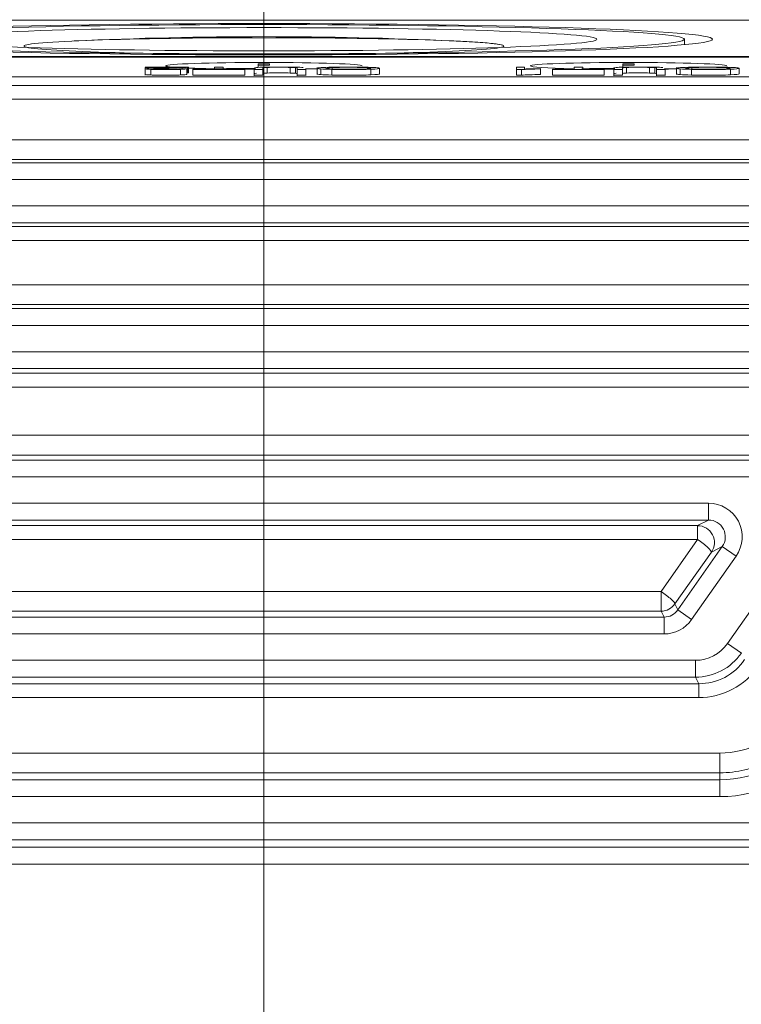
# Model space of a CAD drawing. Header units: millimetres. Extents: x 4 to 836, y 5 to 589.
# Tile 130 of 154: x 672 to 685, y 331 to 348. Entities that reach past the tile are written whole.
import ezdxf

# ---------------------------------------------------------------- set-up
doc = ezdxf.new("R2010")
doc.units = ezdxf.units.MM
doc.layers.add('1', color=7, linetype='Continuous', true_color=0xffffff)
doc.styles.add('ideas_simplex', font='simplex.shx')
doc.dimstyles.get("Standard").update_dxf_attribs({"dimtxt": 0.18, "dimasz": 0.18, "dimexe": 0.18, "dimexo": 0.0625, "dimgap": 0.09, "dimtad": 0, "dimtih": 1, "dimtoh": 1, "dimdec": 4, "dimzin": 0, "dimdsep": 46, "dimtxsty": 'Standard', "dimcen": 0.09, "dimadec": 0, "dimazin": 0, "dimtfac": 1, "dimtdec": 4, "dimtofl": 0, "dimtmove": 0, "dimatfit": 3, "dimfxl": 1, "dimtolj": 1, "dimtzin": 0, "dimarcsym": 0})

# ---------------------------------------------------------------- blocks, each defined once
blk = doc.blocks.new('_U2')
at = {"layer": '1', "color": 27, "lineweight": 13}
for p, q in [((682.177403, 314.785491), (698.340242, 370.24423)), ((698.340242, 370.24423), (700.340242, 370.24423))]:
    blk.add_line(p, q, dxfattribs=at)
at = {"layer": '1', "color": 27, "lineweight": 18}
for points in [[(685.479026, 326.114184), (685.810568, 329.142367), (686.826275, 328.846354)], [(684.275892, 321.985932), (683.94435, 318.957749), (682.928643, 319.253762)]]:
    blk.add_solid(points, dxfattribs=at)
at = {"layer": '1', "color": 87, "linetype": 'Continuous', "lineweight": 25, "char_height": 3, "attachment_point": 7, "line_spacing_factor": 1.204819, "style": 'ideas_simplex'}
for s, insert in [('\\W0.9188;M', (701.999242, 367.87923)), ('\\W0.5945;4 N°5 {\\Fgdt;x}6', (705.569242, 367.87923))]:
    blk.add_mtext(s, dxfattribs=dict(at, insert=insert))
blk = doc.blocks.new('_U7')
at = {"layer": '1', "color": 152, "lineweight": 13}
for p, q in [((695.062702, 354.711299), (597.434386, 354.711299)), ((663.288624, 267.843936), (597.434386, 267.843936))]:
    blk.add_line(p, q, dxfattribs=at)
at = {"layer": '1', "color": 27, "lineweight": 13}
blk.add_line((599.434386, 267.843936), (599.434386, 354.711299), dxfattribs=at)
at = {"layer": '1', "color": 87, "lineweight": 25}
for p, q in [((597.934386, 318.380118), (592.309386, 318.380118)), ((592.309386, 318.380118), (592.309386, 316.880118)), ((597.934386, 316.880118), (597.934386, 318.380118)), ((592.309386, 305.675118), (592.309386, 304.175118)), ((597.934386, 304.175118), (597.934386, 305.675118)), ((592.309386, 304.175118), (597.934386, 304.175118))]:
    blk.add_line(p, q, dxfattribs=at)
at = {"layer": '1', "color": 27, "lineweight": 18}
for points in [[(599.434386, 354.711299), (599.963367, 351.711301), (598.905405, 351.711297)], [(599.434386, 267.843936), (598.905405, 270.843935), (599.963367, 270.843938)]]:
    blk.add_solid(points, dxfattribs=at)
at = {"layer": '1', "color": 87, "linetype": 'Continuous', "lineweight": 25, "char_height": 3, "attachment_point": 7, "rotation": 90, "line_spacing_factor": 1.204819, "style": 'ideas_simplex'}
for s, insert in [('\\W1.2280;86,9', (590.468386, 305.622618)), ('\\W1.2097;3.42', (597.780886, 305.622618))]:
    blk.add_mtext(s, dxfattribs=dict(at, insert=insert))
blk = doc.blocks.new('_U11')
at = {"layer": '1', "color": 87, "lineweight": 25}
for p, q in [((649.689065, 375.104335), (648.189065, 375.104335)), ((648.189065, 375.104335), (648.189065, 369.479335)), ((662.394065, 375.104335), (660.894065, 375.104335)), ((662.394065, 369.479335), (662.394065, 375.104335)), ((648.189065, 369.479335), (649.689065, 369.479335)), ((660.894065, 369.479335), (662.394065, 369.479335))]:
    blk.add_line(p, q, dxfattribs=at)
at = {"layer": '1', "color": 152, "lineweight": 13}
for p, q in [((667.199789, 326.550058), (667.199789, 369.979335)), ((684.877459, 326.550058), (684.877459, 369.979335))]:
    blk.add_line(p, q, dxfattribs=at)
at = {"layer": '1', "color": 27, "lineweight": 13}
blk.add_line((684.877459, 367.979335), (648.189065, 367.979335), dxfattribs=at)
at = {"layer": '1', "color": 27, "lineweight": 18}
for points in [[(667.199789, 367.979335), (670.199787, 368.508316), (670.199791, 367.450354)], [(684.877459, 367.979335), (681.877461, 367.450354), (681.877457, 368.508316)]]:
    blk.add_solid(points, dxfattribs=at)
at = {"layer": '1', "color": 87, "linetype": 'Continuous', "lineweight": 25, "char_height": 3, "attachment_point": 7, "line_spacing_factor": 1.204819, "style": 'ideas_simplex'}
for s, insert in [('\\W1.2097;17,7', (649.660565, 377.239335)), ('\\W1.2097;.696', (649.660565, 369.926835))]:
    blk.add_mtext(s, dxfattribs=dict(at, insert=insert))

msp = doc.modelspace()

# ---------------------------------------------------------------- linework, layer by layer
at = {"layer": '1', "color": 152, "linetype": 'Continuous', "lineweight": 13}
msp.add_line((676.039, 317.711), (676.039, 389.013), dxfattribs=at)
at = {"layer": '1', "color": 252, "linetype": 'Continuous', "lineweight": 18}
for p, q in [((651.789, 348.211), (700.288, 348.211)), ((661.486, 347.567), (690.591, 347.567)), ((690.507, 347.55), (661.57, 347.55))]:
    msp.add_line(p, q, dxfattribs=at)
at = {"layer": '1', "color": 2, "linetype": 'Continuous', "lineweight": 18}
msp.add_line((683.539, 347.775), (683.539, 347.872), dxfattribs=at)
at = {"layer": '1', "color": 7, "linetype": 'Continuous', "lineweight": 13}
for p, q in [((673.919, 347.371), (673.919, 347.374)), ((676.094, 347.369), (676.094, 347.269)), ((676.602, 347.366), (676.602, 347.266)), ((677.258, 347.367), (677.258, 347.341)), ((682.504, 347.369), (682.504, 347.269)), ((683.013, 347.366), (683.013, 347.266)), ((683.669, 347.367), (683.669, 347.341)), ((674.019, 347.335), (674.019, 347.235)), ((674.55, 347.335), (674.55, 347.235)), ((675.698, 347.337), (675.698, 347.337)), ((677.946, 347.337), (677.946, 347.237)), ((682.108, 347.337), (682.108, 347.337)), ((684.357, 347.337), (684.357, 347.237))]:
    msp.add_line(p, q, dxfattribs=at)
at = {"layer": '1', "color": 7, "linetype": 'Continuous', "lineweight": 18}
for p, q in [((673.921, 347.357), (673.921, 347.232)), ((674.58, 347.367), (674.58, 347.345)), ((674.664, 347.345), (674.664, 347.245)), ((674.674, 347.372), (674.674, 347.272)), ((674.691, 347.276), (674.691, 347.376)), ((675.313, 347.351), (675.313, 347.347)), ((675.867, 347.219), (675.867, 347.345)), ((675.939, 347.436), (675.939, 347.408)), ((676.139, 347.436), (675.939, 347.436)), ((675.939, 347.408), (675.939, 347.37)), ((675.939, 347.408), (676.139, 347.408)), ((676.139, 347.408), (676.139, 347.436)), ((676.505, 347.37), (676.505, 347.27)), ((676.63, 347.22), (676.63, 347.344)), ((676.785, 347.228), (676.785, 347.353)), ((676.986, 347.367), (676.986, 347.242)), ((678.102, 347.355), (678.102, 347.255)), ((680.544, 347.376), (680.544, 347.276)), ((680.687, 347.376), (680.544, 347.376)), ((680.544, 347.376), (680.544, 347.332)), ((680.687, 347.342), (680.687, 347.376)), ((680.971, 347.343), (680.971, 347.348)), ((681.724, 347.351), (681.724, 347.347)), ((682.278, 347.219), (682.278, 347.345)), ((682.639, 347.436), (682.439, 347.436)), ((682.439, 347.436), (682.439, 347.408)), ((682.439, 347.408), (682.439, 347.374)), ((682.439, 347.408), (682.639, 347.408)), ((682.639, 347.408), (682.639, 347.436)), ((682.916, 347.37), (682.916, 347.27)), ((683.041, 347.22), (683.041, 347.344)), ((683.195, 347.228), (683.195, 347.353)), ((683.397, 347.367), (683.397, 347.242)), ((684.513, 347.355), (684.513, 347.255)), ((674.674, 347.272), (674.666, 347.272)), ((674.773, 347.332), (674.773, 347.232)), ((675.698, 347.337), (675.698, 347.334)), ((675.698, 347.334), (675.698, 347.337)), ((675.698, 347.234), (675.698, 347.334)), ((677.054, 347.342), (677.054, 347.242)), ((677.252, 347.334), (677.252, 347.234)), ((680.544, 347.332), (680.632, 347.332)), ((680.544, 347.276), (680.544, 347.232)), ((680.544, 347.232), (680.544, 347.276)), ((680.544, 347.232), (680.632, 347.232)), ((680.632, 347.332), (680.632, 347.232)), ((680.971, 347.343), (680.971, 347.243)), ((681.183, 347.332), (681.183, 347.232)), ((682.108, 347.337), (682.108, 347.334)), ((682.108, 347.334), (682.108, 347.337)), ((682.108, 347.234), (682.108, 347.334)), ((683.465, 347.342), (683.465, 347.242)), ((683.663, 347.334), (683.663, 347.234))]:
    msp.add_line(p, q, dxfattribs=at)
at = {"layer": '1', "color": 27, "linetype": 'Continuous', "lineweight": 18}
msp.add_line((700.026, 347.202), (652.052, 347.202), dxfattribs=at)
at = {"layer": '1', "color": 27, "linetype": 'Continuous', "lineweight": 13}
for p, q in [((662.749, 347.049), (689.329, 347.049)), ((684.307, 337.099), (691.115, 346.822)), ((689.329, 346.801), (662.749, 346.801)), ((663.259, 346.08), (688.818, 346.08)), ((663.23, 345.671), (688.847, 345.671)), ((688.818, 345.728), (663.259, 345.728)), ((688.847, 345.372), (663.23, 345.372)), ((664.399, 344.901), (687.678, 344.901)), ((687.678, 344.601), (664.399, 344.601)), ((664.529, 344.534), (687.548, 344.534)), ((687.548, 344.286), (664.529, 344.286)), ((665.088, 343.496), (686.989, 343.496)), ((686.989, 343.144), (665.088, 343.144)), ((665.05, 343.071), (687.027, 343.071)), ((687.027, 342.772), (665.05, 342.772)), ((666.22, 342.301), (685.858, 342.301)), ((685.858, 342.001), (666.22, 342.001)), ((666.38, 341.917), (685.697, 341.917)), ((685.697, 341.67), (666.38, 341.67)), ((666.987, 340.812), (685.09, 340.812)), ((666.941, 340.371), (685.136, 340.371)), ((685.09, 340.46), (666.987, 340.46)), ((685.136, 340.072), (666.941, 340.072)), ((668.11, 339.601), (683.967, 339.601)), ((683.967, 339.601), (683.967, 339.301)), ((683.967, 339.301), (668.11, 339.301)), ((683.774, 339.201), (683.967, 339.301)), ((668.303, 339.201), (683.774, 339.201)), ((683.774, 339.201), (683.774, 338.953)), ((683.774, 338.953), (668.303, 338.953)), ((683.121, 338.029), (683.774, 338.953)), ((683.421, 337.699), (684.213, 338.829)), ((684.213, 338.829), (684.02, 338.729)), ((684.213, 338.829), (684.458, 338.657)), ((684.02, 338.729), (683.366, 337.805)), ((684.458, 338.657), (683.667, 337.527)), ((668.957, 338.029), (683.121, 338.029)), ((683.121, 338.029), (683.121, 337.677)), ((683.366, 337.805), (683.421, 337.699)), ((683.421, 337.699), (683.667, 337.527)), ((668.902, 337.571), (683.176, 337.571)), ((683.121, 337.677), (668.957, 337.677)), ((683.176, 337.571), (683.121, 337.677)), ((683.176, 337.571), (683.176, 337.272)), ((683.176, 337.272), (668.902, 337.272)), ((684.553, 336.927), (684.307, 337.099)), ((668.343, 336.801), (683.734, 336.801)), ((683.734, 336.501), (683.734, 336.801)), ((683.734, 336.501), (668.343, 336.501)), ((683.795, 336.383), (683.734, 336.501)), ((668.282, 336.383), (683.795, 336.383)), ((683.795, 336.383), (683.795, 336.136)), ((683.795, 336.136), (668.282, 336.136)), ((667.906, 335.147), (684.171, 335.147)), ((684.171, 334.795), (684.171, 335.147)), ((684.171, 334.795), (667.906, 334.795)), ((684.171, 334.795), (684.171, 334.671)), ((667.906, 334.671), (684.171, 334.671)), ((684.171, 334.372), (684.171, 334.671)), ((684.171, 334.372), (667.906, 334.372)), ((667.36, 333.901), (684.717, 333.901)), ((684.717, 333.601), (667.36, 333.601)), ((667.36, 333.468), (684.717, 333.468)), ((684.717, 333.168), (667.36, 333.168))]:
    msp.add_line(p, q, dxfattribs=at)
at = {"layer": '1', "color": 2, "linetype": 'Continuous', "lineweight": 18}
for start, end in [(90, 92.58807), (87.41193, 90)]:
    msp.add_arc((676.039, 272.918), 75, start, end, dxfattribs=at)
at = {"layer": '1', "color": 27, "linetype": 'Continuous', "lineweight": 18}
msp.add_arc((684.171, 336.661), 1.99, 270, 325, dxfattribs=at)
at = {"layer": '1', "color": 27, "linetype": 'Continuous', "lineweight": 13}
msp.add_arc((684.171, 336.661), 2.29, 270, 325, dxfattribs=at)
at = {"layer": '1', "color": 252, "linetype": 'Continuous', "lineweight": 18}
msp.add_ellipse((676.039, 347.872), major_axis=(-8, 0), ratio=0.034899, dxfattribs=at)
at = {"layer": '1', "color": 2, "linetype": 'Continuous', "lineweight": 18}
for major_axis in [(7.5, 0), (5.937, 0)]:
    msp.add_ellipse((676.039, 347.872), major_axis=major_axis, ratio=0.034899, dxfattribs=at)
at = {"layer": '1', "color": 2, "linetype": 'Continuous', "lineweight": 13}
for start_param, end_param in [(3.141593, 6.283185), (0, 3.051125)]:
    msp.add_ellipse((676.039, 347.75), major_axis=(-4.279, 0), ratio=0.034899, start_param=start_param, end_param=end_param, dxfattribs=at)
at = {"layer": '1', "color": 2, "linetype": 'Continuous', "lineweight": 18}
for end_param in [3.799167, 3.069827]:
    msp.add_ellipse((676.039, 347.75), major_axis=(-4.279, 0), ratio=0.034899, start_param=3.051125, end_param=end_param, dxfattribs=at)
at = {"layer": '1', "color": 252, "linetype": 'Continuous', "lineweight": 18}
for centre, start_param, end_param in [((676.039, 347.397), 3.141593, 6.283185), ((676.039, 347.397), 0, 0.359614), ((676.039, 347.397), 0.691543, 1.472523), ((676.039, 347.397), 2.01111, 2.155918), ((682.539, 347.397), 3.141593, 6.283185), ((682.539, 347.397), 0, 0.973992), ((682.539, 347.397), 1.960747, 2.089748), ((682.539, 347.397), 1.075505, 1.42108)]:
    msp.add_ellipse(centre, major_axis=(-1.75, 0), ratio=0.034899, start_param=start_param, end_param=end_param, dxfattribs=at)
at = {"layer": '1', "color": 30, "linetype": 'Continuous', "lineweight": 18}
for centre, start_param, end_param in [((676.039, 347.297), 1.665, 2.050533), ((676.039, 347.297), 0.997412, 1.085769), ((682.539, 347.297), 1.72204, 2.11739), ((682.539, 347.297), 0.997412, 1.158713)]:
    msp.add_ellipse(centre, major_axis=(1.6, 0), ratio=0.034899, start_param=start_param, end_param=end_param, dxfattribs=at)
at = {"layer": '1', "color": 7, "linetype": 'Continuous', "lineweight": 18}
for centre, major_axis, start_param, end_param in [((681.353, 347.316), (-0.985, 0), 5.110589, 5.455533), ((681.333, 347.318), (0.807, 0), 2.03578, 2.622704), ((681.333, 347.218), (0.807, 0), 2.03578, 2.622704)]:
    msp.add_ellipse(centre, major_axis=major_axis, ratio=0.034899, start_param=start_param, end_param=end_param, dxfattribs=at)
at = {"layer": '1', "color": 27, "linetype": 'Continuous', "lineweight": 13}
for centre, major_axis, ratio, start_param, end_param in [((683.966, 339.001), (0.534, 0.278), 0.997152, 5.193523, 7.372847), ((683.966, 339.001), (-0.268, -0.14), 0.991514, 2.051931, 4.231255), ((683.774, 338.901), (-0.139, 0.266), 0.997152, 3.622727, 5.802051), ((683.774, 338.901), (-0.245, 0.173), 0.14246, 3.176859, 4.812872), ((683.121, 337.977), (-0.245, 0.173), 0.14246, 3.176859, 4.812872), ((683.121, 337.977), (0.266, 0.139), 0.999226, 4.232741, 5.192037), ((683.175, 337.872), (-0.139, 0.267), 0.997682, 2.661944, 3.621241), ((683.175, 337.872), (0.277, -0.533), 0.999226, 5.803537, 6.762834), ((683.734, 337.501), (0.323, -0.621), 0.999226, 5.803537, 6.762834), ((683.734, 337.501), (-0.462, 0.887), 0.99969, 2.661944, 3.621241), ((683.79, 337.392), (-0.269, 0.973), 0.989897, 2.874767, 3.834064), ((683.79, 337.445), (-0.342, 1.264), 0.992371, 2.879304, 3.838601), ((684.171, 336.723), (0, -1.576), 0.999981, 0, 0.954896)]:
    msp.add_ellipse(centre, major_axis=major_axis, ratio=ratio, start_param=start_param, end_param=end_param, dxfattribs=at)
at = {"layer": '1', "color": 7, "linetype": 'Continuous', "lineweight": 18}
for points, knots in [([(673.919, 347.374), (673.919, 347.375), (673.919, 347.376), (673.919, 347.376), (673.919, 347.376), (674.691, 347.376), (674.691, 347.376)], [0, 0, 0, 0, 0.285216, 0.285216, 0.285216, 1, 1, 1, 1]), ([(674.019, 347.335), (673.954, 347.338), (673.921, 347.341), (673.921, 347.346), (673.931, 347.348), (673.95, 347.349)], [0, 0, 0, 0, 0.5, 0.5, 1, 1, 1, 1]), ([(674.135, 347.35), (674.091, 347.348), (674.068, 347.346), (674.068, 347.342), (674.089, 347.34), (674.129, 347.338)], [0, 0, 0, 0, 0.5, 0.5, 1, 1, 1, 1]), ([(675.313, 347.376), (675.313, 347.376), (675.159, 347.376), (675.159, 347.376), (675.159, 347.376), (675.159, 347.337), (675.159, 347.337), (675.159, 347.337), (674.773, 347.337), (674.773, 347.337), (674.773, 347.337), (674.773, 347.332), (674.773, 347.332)], [0, 0, 0, 0, 0.25, 0.25, 0.25, 0.5, 0.5, 0.5, 0.75, 0.75, 0.75, 1, 1, 1, 1]), ([(675.698, 347.337), (675.698, 347.337), (675.313, 347.337), (675.313, 347.337), (675.313, 347.337), (675.313, 347.343), (675.313, 347.351)], [0, 0, 0, 0, 0.71486, 0.71486, 0.71486, 1, 1, 1, 1]), ([(675.907, 347.368), (675.88, 347.365), (675.867, 347.362), (675.867, 347.358), (675.867, 347.358), (675.867, 347.354), (675.867, 347.349)], [0, 0, 0, 0, 0.716533, 0.716533, 0.716533, 1, 1, 1, 1]), ([(676.022, 347.332), (676.022, 347.332), (676.022, 347.357), (676.022, 347.357), (676.022, 347.363), (676.046, 347.367), (676.094, 347.369)], [0, 0, 0, 0, 0.499922, 0.499922, 0.499922, 1, 1, 1, 1]), ([(676.591, 347.375), (676.522, 347.376), (676.432, 347.377), (676.323, 347.377), (676.211, 347.377), (676.12, 347.376), (676.051, 347.374)], [0, 0, 0, 0, 0.5, 0.5, 0.5, 1, 1, 1, 1]), ([(676.094, 347.369), (676.142, 347.371), (676.223, 347.372), (676.337, 347.372), (676.403, 347.372), (676.459, 347.371), (676.505, 347.37)], [0, 0, 0, 0, 0.5, 0.5, 0.5, 1, 1, 1, 1]), ([(677.054, 347.342), (677.009, 347.346), (676.986, 347.35), (676.986, 347.359), (677.01, 347.363), (677.058, 347.366)], [0, 0, 0, 0, 0.5, 0.5, 1, 1, 1, 1]), ([(677.83, 347.367), (677.754, 347.37), (677.659, 347.372), (677.545, 347.372), (677.429, 347.372), (677.333, 347.37), (677.258, 347.367)], [0, 0, 0, 0, 0.5, 0.5, 0.5, 1, 1, 1, 1]), ([(677.261, 347.374), (677.348, 347.376), (677.443, 347.377), (677.544, 347.377), (677.654, 347.377), (677.752, 347.376), (677.839, 347.374)], [0, 0, 0, 0, 0.5, 0.5, 0.5, 1, 1, 1, 1]), ([(681.724, 347.376), (681.724, 347.376), (681.569, 347.376), (681.569, 347.376), (681.569, 347.376), (681.569, 347.337), (681.569, 347.337), (681.569, 347.337), (681.183, 347.337), (681.183, 347.337), (681.183, 347.337), (681.183, 347.332), (681.183, 347.332)], [0, 0, 0, 0, 0.25, 0.25, 0.25, 0.5, 0.5, 0.5, 0.75, 0.75, 0.75, 1, 1, 1, 1]), ([(682.108, 347.337), (682.108, 347.337), (681.724, 347.337), (681.724, 347.337), (681.724, 347.337), (681.724, 347.343), (681.724, 347.351)], [0, 0, 0, 0, 0.71486, 0.71486, 0.71486, 1, 1, 1, 1]), ([(682.318, 347.368), (682.291, 347.365), (682.278, 347.362), (682.278, 347.358), (682.278, 347.358), (682.278, 347.337), (682.278, 347.333)], [0, 0, 0, 0, 0.525439, 0.525439, 0.525439, 1, 1, 1, 1]), ([(682.432, 347.332), (682.432, 347.332), (682.432, 347.357), (682.432, 347.357), (682.432, 347.363), (682.456, 347.367), (682.504, 347.369)], [0, 0, 0, 0, 0.499922, 0.499922, 0.499922, 1, 1, 1, 1]), ([(683.002, 347.375), (682.933, 347.376), (682.843, 347.377), (682.734, 347.377), (682.621, 347.377), (682.531, 347.376), (682.461, 347.374)], [0, 0, 0, 0, 0.5, 0.5, 0.5, 1, 1, 1, 1]), ([(682.504, 347.369), (682.553, 347.371), (682.634, 347.372), (682.747, 347.372), (682.814, 347.372), (682.87, 347.371), (682.916, 347.37)], [0, 0, 0, 0, 0.5, 0.5, 0.5, 1, 1, 1, 1]), ([(683.465, 347.342), (683.419, 347.346), (683.397, 347.35), (683.397, 347.359), (683.421, 347.363), (683.468, 347.366)], [0, 0, 0, 0, 0.5, 0.5, 1, 1, 1, 1]), ([(684.24, 347.367), (684.164, 347.37), (684.07, 347.372), (683.956, 347.372), (683.839, 347.372), (683.744, 347.37), (683.669, 347.367)], [0, 0, 0, 0, 0.5, 0.5, 0.5, 1, 1, 1, 1]), ([(683.671, 347.374), (683.759, 347.376), (683.853, 347.377), (683.955, 347.377), (684.065, 347.377), (684.163, 347.376), (684.249, 347.374)], [0, 0, 0, 0, 0.5, 0.5, 0.5, 1, 1, 1, 1]), ([(674.019, 347.235), (673.954, 347.238), (673.921, 347.241), (673.921, 347.244), (673.921, 347.244), (673.921, 347.244)], [0, 0, 0, 0, 0.997599, 0.997599, 1, 1, 1, 1]), ([(674.55, 347.335), (674.484, 347.333), (674.396, 347.332), (674.173, 347.332), (674.084, 347.333), (674.019, 347.335)], [0, 0, 0, 0, 0.5, 0.5, 1, 1, 1, 1]), ([(674.55, 347.235), (674.484, 347.233), (674.396, 347.232), (674.173, 347.232), (674.084, 347.233), (674.019, 347.235)], [0, 0, 0, 0, 0.5, 0.5, 1, 1, 1, 1]), ([(674.129, 347.338), (674.17, 347.337), (674.223, 347.336), (674.288, 347.336), (674.357, 347.336), (674.412, 347.337), (674.454, 347.339)], [0, 0, 0, 0, 0.5, 0.5, 0.5, 1, 1, 1, 1]), ([(674.773, 347.232), (674.773, 347.232), (675.698, 347.232), (675.698, 347.232), (675.698, 347.232), (675.698, 347.233), (675.698, 347.234)], [0, 0, 0, 0, 0.706807, 0.706807, 0.706807, 1, 1, 1, 1]), ([(675.907, 347.268), (675.88, 347.266), (675.867, 347.262), (675.867, 347.258), (675.867, 347.258), (675.867, 347.232), (675.867, 347.232), (675.867, 347.232), (676.022, 347.232), (676.022, 347.232)], [0, 0, 0, 0, 0.333333, 0.333333, 0.333333, 0.666667, 0.666667, 0.666667, 1, 1, 1, 1]), ([(676.022, 347.232), (676.022, 347.232), (676.022, 347.258), (676.022, 347.258), (676.022, 347.263), (676.046, 347.267), (676.094, 347.269)], [0, 0, 0, 0, 0.499922, 0.499922, 0.499922, 1, 1, 1, 1]), ([(676.094, 347.269), (676.142, 347.271), (676.223, 347.272), (676.337, 347.272), (676.403, 347.272), (676.459, 347.271), (676.505, 347.27)], [0, 0, 0, 0, 0.5, 0.5, 0.5, 1, 1, 1, 1]), ([(676.602, 347.266), (676.621, 347.264), (676.63, 347.261), (676.63, 347.258), (676.63, 347.258), (676.63, 347.232), (676.63, 347.232), (676.63, 347.232), (676.785, 347.232), (676.785, 347.232), (676.785, 347.232), (676.785, 347.236), (676.785, 347.241)], [0, 0, 0, 0, 0.294217, 0.294217, 0.294217, 0.588433, 0.588433, 0.588433, 0.88265, 0.88265, 0.88265, 1, 1, 1, 1]), ([(677.054, 347.242), (677.009, 347.246), (676.986, 347.25), (676.986, 347.254), (676.986, 347.254), (676.986, 347.254)], [0, 0, 0, 0, 0.996078, 0.996078, 1, 1, 1, 1]), ([(677.946, 347.337), (677.842, 347.333), (677.708, 347.331), (677.543, 347.331), (677.436, 347.331), (677.338, 347.332), (677.252, 347.334)], [0, 0, 0, 0, 0.5, 0.5, 0.5, 1, 1, 1, 1]), ([(677.946, 347.237), (677.842, 347.233), (677.708, 347.231), (677.543, 347.231), (677.436, 347.231), (677.338, 347.232), (677.252, 347.234)], [0, 0, 0, 0, 0.5, 0.5, 0.5, 1, 1, 1, 1]), ([(677.334, 347.338), (677.396, 347.337), (677.466, 347.336), (677.542, 347.336), (677.652, 347.336), (677.746, 347.338), (677.825, 347.34)], [0, 0, 0, 0, 0.5, 0.5, 0.5, 1, 1, 1, 1]), ([(681.183, 347.232), (681.183, 347.232), (682.108, 347.232), (682.108, 347.232), (682.108, 347.232), (682.108, 347.233), (682.108, 347.234)], [0, 0, 0, 0, 0.706807, 0.706807, 0.706807, 1, 1, 1, 1]), ([(682.318, 347.268), (682.291, 347.266), (682.278, 347.262), (682.278, 347.258), (682.278, 347.258), (682.278, 347.232), (682.278, 347.232), (682.278, 347.232), (682.432, 347.232), (682.432, 347.232)], [0, 0, 0, 0, 0.333333, 0.333333, 0.333333, 0.666667, 0.666667, 0.666667, 1, 1, 1, 1]), ([(682.432, 347.232), (682.432, 347.232), (682.432, 347.258), (682.432, 347.258), (682.432, 347.263), (682.456, 347.267), (682.504, 347.269)], [0, 0, 0, 0, 0.499922, 0.499922, 0.499922, 1, 1, 1, 1]), ([(682.504, 347.269), (682.553, 347.271), (682.634, 347.272), (682.747, 347.272), (682.814, 347.272), (682.87, 347.271), (682.916, 347.27)], [0, 0, 0, 0, 0.5, 0.5, 0.5, 1, 1, 1, 1]), ([(683.013, 347.266), (683.031, 347.264), (683.041, 347.261), (683.041, 347.258), (683.041, 347.258), (683.041, 347.232), (683.041, 347.232), (683.041, 347.232), (683.195, 347.232), (683.195, 347.232), (683.195, 347.232), (683.195, 347.236), (683.195, 347.241)], [0, 0, 0, 0, 0.294217, 0.294217, 0.294217, 0.588433, 0.588433, 0.588433, 0.88265, 0.88265, 0.88265, 1, 1, 1, 1]), ([(683.465, 347.242), (683.419, 347.246), (683.397, 347.25), (683.397, 347.254), (683.397, 347.254), (683.397, 347.254)], [0, 0, 0, 0, 0.996078, 0.996078, 1, 1, 1, 1]), ([(684.357, 347.337), (684.253, 347.333), (684.119, 347.331), (683.954, 347.331), (683.846, 347.331), (683.749, 347.332), (683.663, 347.334)], [0, 0, 0, 0, 0.5, 0.5, 0.5, 1, 1, 1, 1]), ([(684.357, 347.237), (684.253, 347.233), (684.119, 347.231), (683.954, 347.231), (683.846, 347.231), (683.749, 347.232), (683.663, 347.234)], [0, 0, 0, 0, 0.5, 0.5, 0.5, 1, 1, 1, 1]), ([(683.745, 347.338), (683.807, 347.337), (683.876, 347.336), (683.953, 347.336), (684.062, 347.336), (684.156, 347.338), (684.235, 347.34)], [0, 0, 0, 0, 0.5, 0.5, 0.5, 1, 1, 1, 1])]:
    msp.add_open_spline(points, degree=3, knots=knots, dxfattribs=at)
for points, degree in [([(674.492, 347.371), (674.492, 347.371), (673.919, 347.371), (673.919, 347.371)], 3), ([(673.95, 347.349), (673.969, 347.351), (674.001, 347.353), (674.045, 347.355)], 3), ([(674.045, 347.355), (674.089, 347.357), (674.163, 347.359), (674.266, 347.362)], 3), ([(674.392, 347.36), (674.266, 347.356), (674.18, 347.353), (674.135, 347.35)], 3), ([(674.266, 347.362), (674.352, 347.365), (674.407, 347.367), (674.431, 347.368)], 3), ([(674.58, 347.367), (674.536, 347.365), (674.474, 347.362), (674.392, 347.36)], 3), ([(674.431, 347.368), (674.456, 347.369), (674.476, 347.37), (674.492, 347.371)], 3), ([(674.454, 347.339), (674.495, 347.34), (674.516, 347.342), (674.517, 347.345)], 3), ([(674.517, 347.345), (674.517, 347.345), (674.664, 347.345), (674.664, 347.345)], 3), ([(674.664, 347.345), (674.654, 347.34), (674.616, 347.337), (674.55, 347.335)], 3), ([(674.674, 347.372), (674.655, 347.37), (674.623, 347.368), (674.58, 347.367)], 3), ([(674.691, 347.376), (674.691, 347.375), (674.685, 347.374), (674.674, 347.372)], 3), ([(676.051, 347.374), (675.981, 347.373), (675.934, 347.371), (675.907, 347.368)], 3), ([(676.505, 347.37), (676.551, 347.369), (676.583, 347.368), (676.602, 347.366)], 3), ([(676.74, 347.369), (676.711, 347.371), (676.661, 347.373), (676.591, 347.375)], 3), ([(676.63, 347.357), (676.63, 347.357), (676.63, 347.352), (676.63, 347.346)], 3), ([(677.058, 347.366), (677.106, 347.37), (677.173, 347.372), (677.261, 347.374)], 3), ([(677.145, 347.354), (677.145, 347.35), (677.162, 347.347), (677.194, 347.345)], 3), ([(677.258, 347.367), (677.216, 347.366), (677.186, 347.363), (677.167, 347.361)], 3), ([(677.194, 347.345), (677.226, 347.342), (677.273, 347.34), (677.334, 347.338)], 3), ([(677.825, 347.34), (677.904, 347.343), (677.943, 347.348), (677.943, 347.355)], 3), ([(677.943, 347.355), (677.943, 347.36), (677.905, 347.364), (677.83, 347.367)], 3), ([(677.839, 347.374), (677.925, 347.372), (677.991, 347.369), (678.035, 347.366)], 3), ([(678.102, 347.355), (678.102, 347.347), (678.05, 347.342), (677.946, 347.337)], 3), ([(678.035, 347.366), (678.08, 347.362), (678.102, 347.359), (678.102, 347.355)], 3), ([(682.461, 347.374), (682.392, 347.373), (682.344, 347.371), (682.318, 347.368)], 3), ([(682.916, 347.37), (682.961, 347.369), (682.994, 347.368), (683.013, 347.366)], 3), ([(683.151, 347.369), (683.121, 347.371), (683.071, 347.373), (683.002, 347.375)], 3), ([(683.041, 347.357), (683.041, 347.357), (683.041, 347.349), (683.041, 347.342)], 3), ([(683.468, 347.366), (683.516, 347.37), (683.584, 347.372), (683.671, 347.374)], 3), ([(683.556, 347.354), (683.556, 347.35), (683.572, 347.347), (683.604, 347.345)], 3), ([(683.669, 347.367), (683.627, 347.366), (683.596, 347.363), (683.578, 347.361)], 3), ([(683.604, 347.345), (683.636, 347.342), (683.683, 347.34), (683.745, 347.338)], 3), ([(684.235, 347.34), (684.314, 347.343), (684.353, 347.348), (684.353, 347.355)], 3), ([(684.353, 347.355), (684.353, 347.36), (684.316, 347.364), (684.24, 347.367)], 3), ([(684.249, 347.374), (684.336, 347.372), (684.401, 347.369), (684.446, 347.366)], 3), ([(684.513, 347.355), (684.513, 347.347), (684.461, 347.342), (684.357, 347.337)], 3), ([(684.446, 347.366), (684.49, 347.362), (684.513, 347.359), (684.513, 347.355)], 3), ([(674.664, 347.245), (674.654, 347.24), (674.616, 347.237), (674.55, 347.235)], 3), ([(674.691, 347.276), (674.691, 347.275), (674.685, 347.274), (674.674, 347.272)], 3), ([(676.022, 347.332), (676.022, 347.232)], 1), ([(676.505, 347.27), (676.551, 347.269), (676.583, 347.268), (676.602, 347.266)], 3), ([(677.252, 347.334), (677.166, 347.336), (677.1, 347.339), (677.054, 347.342)], 3), ([(677.252, 347.234), (677.166, 347.236), (677.1, 347.239), (677.054, 347.242)], 3), ([(678.102, 347.255), (678.102, 347.247), (678.05, 347.242), (677.946, 347.237)], 3), ([(682.432, 347.332), (682.432, 347.232)], 1), ([(682.916, 347.27), (682.961, 347.269), (682.994, 347.268), (683.013, 347.266)], 3), ([(683.663, 347.334), (683.576, 347.336), (683.51, 347.339), (683.465, 347.342)], 3), ([(683.663, 347.234), (683.576, 347.236), (683.51, 347.239), (683.465, 347.242)], 3), ([(684.513, 347.255), (684.513, 347.247), (684.461, 347.242), (684.357, 347.237)], 3)]:
    msp.add_open_spline(points, degree=degree, dxfattribs=at)
at = {"layer": '1', "color": 7, "linetype": 'Continuous', "lineweight": 13}
for points in [[(675.313, 347.351), (675.313, 347.362), (675.313, 347.376), (675.313, 347.376)], [(681.724, 347.351), (681.724, 347.362), (681.724, 347.376), (681.724, 347.376)]]:
    msp.add_open_spline(points, degree=3, dxfattribs=at)
for points, knots in [([(676.602, 347.366), (676.621, 347.364), (676.63, 347.361), (676.63, 347.357), (676.63, 347.357), (676.63, 347.357)], [0, 0, 0, 0, 0.999922, 0.999922, 1, 1, 1, 1]), ([(683.013, 347.366), (683.031, 347.364), (683.041, 347.361), (683.041, 347.357), (683.041, 347.357), (683.041, 347.357)], [0, 0, 0, 0, 0.999922, 0.999922, 1, 1, 1, 1]), ([(674.773, 347.332), (674.773, 347.332), (675.698, 347.332), (675.698, 347.332), (675.698, 347.332), (675.698, 347.333), (675.698, 347.334)], [0, 0, 0, 0, 0.706807, 0.706807, 0.706807, 1, 1, 1, 1]), ([(675.867, 347.332), (675.867, 347.332), (675.867, 347.332), (675.867, 347.332), (675.867, 347.332), (676.022, 347.332), (676.022, 347.332)], [0, 0, 0, 0, 0.000031, 0.000031, 0.000031, 1, 1, 1, 1]), ([(676.63, 347.332), (676.631, 347.332), (676.785, 347.332), (676.785, 347.332), (676.785, 347.332), (676.785, 347.336), (676.785, 347.341)], [0, 0, 0, 0, 0.714485, 0.714485, 0.714485, 1, 1, 1, 1]), ([(681.183, 347.332), (681.183, 347.332), (682.108, 347.332), (682.108, 347.332), (682.108, 347.332), (682.108, 347.333), (682.108, 347.334)], [0, 0, 0, 0, 0.706807, 0.706807, 0.706807, 1, 1, 1, 1]), ([(682.278, 347.332), (682.278, 347.332), (682.278, 347.332), (682.278, 347.332), (682.278, 347.332), (682.432, 347.332), (682.432, 347.332)], [0, 0, 0, 0, 0.000031, 0.000031, 0.000031, 1, 1, 1, 1]), ([(683.041, 347.332), (683.042, 347.332), (683.195, 347.332), (683.195, 347.332), (683.195, 347.332), (683.195, 347.336), (683.195, 347.341)], [0, 0, 0, 0, 0.714485, 0.714485, 0.714485, 1, 1, 1, 1])]:
    msp.add_open_spline(points, degree=3, knots=knots, dxfattribs=at)
at = {"layer": '1', "color": 27, "linetype": 'Continuous', "lineweight": 13}
msp.add_open_spline([(685.703, 335.589), (685.66, 335.527), (685.567, 335.411), (685.461, 335.307), (685.377, 335.234), (685.348, 335.21), (685.289, 335.164), (685.258, 335.142), (685.165, 335.079), (685.037, 335.002), (684.901, 334.942), (684.814, 334.909), (684.796, 334.902), (684.76, 334.89), (684.742, 334.884), (684.688, 334.868), (684.652, 334.858), (684.543, 334.831), (684.47, 334.818), (684.321, 334.8), (684.246, 334.795), (684.171, 334.795)], degree=3, knots=[0, 0, 0, 0, 0.125, 0.25, 0.25, 0.3125, 0.3125, 0.375, 0.375, 0.5, 0.625, 0.625, 0.65625, 0.65625, 0.6875, 0.6875, 0.75, 0.75, 0.875, 0.875, 1, 1, 1, 1], dxfattribs=at)

# ---------------------------------------------------------------- dimensions: what is measured, and where the dimension line sits
at = {"layer": '1', "color": 87, "linetype": 'Continuous', "lineweight": 25}
dim = msp.add_diameter_dim_2p(p1=(684.276, 321.986), p2=(685.479, 326.114), text='\\C87;M\\C87;4 N', dimstyle='Standard', override={"dimtxt": 3, "dimasz": 3, "dimexe": 2, "dimexo": 2.5, "dimgap": 1.5, "dimtih": 1, "dimtoh": 1, "dimdec": 2, "dimlfac": 1, "dimzin": 8, "dimdsep": 44, "dimlunit": 2, "dimpost": '', "dimtxsty": 'ideas_simplex', "dimsah": 1, "dimse1": 0, "dimse2": 0, "dimsd1": 0, "dimsd2": 0, "dimclrd": 27, "dimclre": 152, "dimclrt": 87, "dimtol": 0, "dimtm": -0.1, "dimtfac": 0.5, "dimtdec": 2, "dimtofl": 1, "dimtmove": 0, "dimatfit": 2, "dimtzin": 8, "dimlwd": 13, "dimlwe": 13}, dxfattribs=at)
dim.commit()
dim.dimension.update_dxf_attribs({"geometry": '_U2', "text_midpoint": (715.52, 370.244), "dimtype": 163})
dim = msp.add_linear_dim(base=(667.2, 367.979), p1=(684.877, 324.05), p2=(667.2, 324.05), text='<>\\P[\\C87;{\\H1.00x;\\Fsimplex.shx;.696\\Fsimplex.shx;}\\C87; ]', dimstyle='Standard', override={"dimtxt": 3, "dimasz": 3, "dimexe": 2, "dimexo": 2.5, "dimgap": 1.5, "dimtad": 1, "dimtih": 1, "dimtoh": 0, "dimdec": 1, "dimlfac": 1, "dimzin": 8, "dimdsep": 44, "dimlunit": 2, "dimtxsty": 'ideas_simplex', "dimsah": 1, "dimse1": 0, "dimse2": 0, "dimsd1": 0, "dimsd2": 0, "dimclrd": 27, "dimclre": 152, "dimclrt": 87, "dimtol": 0, "dimtm": -0.1, "dimtfac": 0.5, "dimtdec": 2, "dimtofl": 1, "dimtmove": 0, "dimtzin": 8, "dimlwd": 13, "dimlwe": 13}, dxfattribs=at)
dim.commit()
dim.dimension.update_dxf_attribs({"geometry": '_U11', "text_midpoint": (642.628, 367.979), "dimtype": 160})
dim = msp.add_linear_dim(base=(599.434, 267.844), p1=(701.22, 354.711), p2=(665.789, 267.844), angle=90, text='<>\\P[\\C87;{\\H1.00x;\\Fsimplex.shx;3.42\\Fsimplex.shx;}\\C87; ]', dimstyle='Standard', override={"dimtxt": 3, "dimasz": 3, "dimexe": 2, "dimexo": 2.5, "dimgap": 1.5, "dimtad": 1, "dimtih": 0, "dimtoh": 0, "dimdec": 1, "dimlfac": 1, "dimzin": 8, "dimdsep": 44, "dimlunit": 2, "dimtxsty": 'ideas_simplex', "dimsah": 1, "dimse1": 0, "dimse2": 0, "dimsd1": 0, "dimsd2": 0, "dimclrd": 27, "dimclre": 152, "dimclrt": 87, "dimtol": 0, "dimtm": -0.1, "dimtfac": 0.5, "dimtdec": 2, "dimtofl": 1, "dimtmove": 0, "dimtzin": 8, "dimlwd": 13, "dimlwe": 13}, dxfattribs=at)
dim.commit()
dim.dimension.update_dxf_attribs({"geometry": '_U7', "text_midpoint": (599.434, 311.278), "dimtype": 160})

doc.saveas('drawing.dxf')
